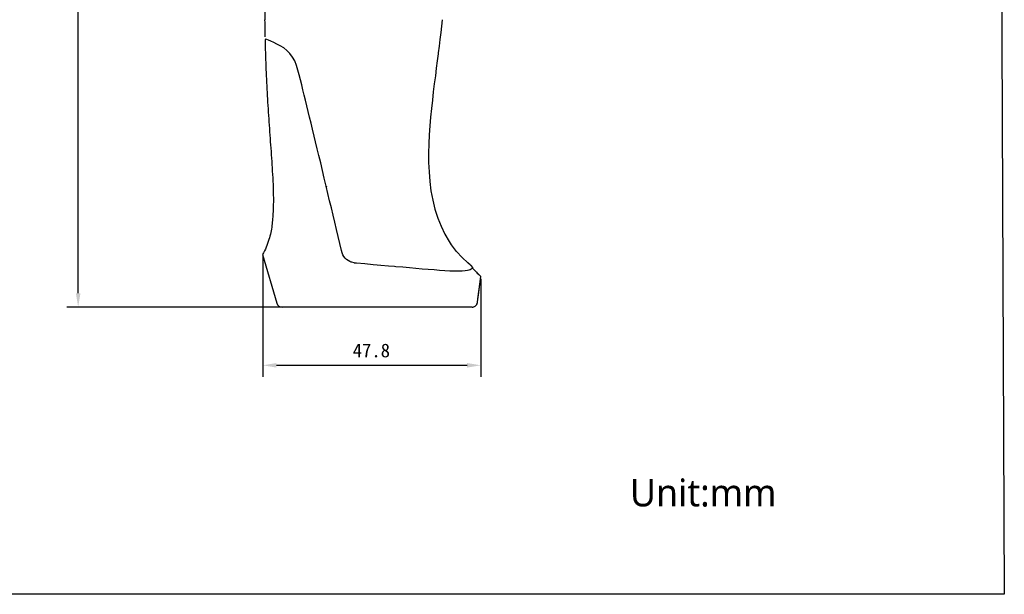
# Model space of a CAD drawing. Header units: millimetres. Extents: x 136 to 567, y 32 to 310.
# Tile 8 of 11: x 352 to 567, y 32 to 158. Entities that reach past the tile are written whole.
import ezdxf

# ---------------------------------------------------------------- set-up
doc = ezdxf.new("R2010")
doc.units = ezdxf.units.MM
doc.header["$LTSCALE"] = 32.67
doc.header["$PDMODE"] = 3
doc.header["$PDSIZE"] = 8
doc.layers.get('0').update_dxf_attribs({"linetype": 'CONTINUOUS'})
doc.layers.get('Defpoints').update_dxf_attribs({"linetype": 'CONTINUOUS'})
doc.layers.add('00_COMPONENTS', color=7, linetype='CONTINUOUS')
doc.layers.add('51__DRAFT_DIMS', color=7, linetype='CONTINUOUS')
doc.styles.get("Standard").update_dxf_attribs({"font": 'simfang.ttf'})
doc.dimstyles.new('DIMSTYLE_1', dxfattribs={"dimtxt": 3, "dimasz": 3, "dimexe": 2.5, "dimexo": 0.5, "dimgap": 0.75, "dimtad": 1, "dimdsep": 46, "dimtxsty": 'STANDARD', "dimblk": '_FILLED', "dimblk1": '_FILLED', "dimblk2": '_FILLED', "dimcen": 0.09, "dimazin": 2, "dimtp": 0.1, "dimtm": 0.1, "dimtfac": 1, "dimtdec": 0, "dimtofl": 0, "dimtmove": 0, "dimatfit": 3, "dimldrblk": '_FILLED', "dimfxl": 1, "dimtolj": 1, "dimarcsym": 0})

# ---------------------------------------------------------------- blocks, each defined once
blk = doc.blocks.new('_FILLED')
at = {"color": 0, "linetype": 'ByBlock'}
blk.add_solid([(0, 0), (-1, 0.167), (-1, -0.167)], dxfattribs=at)
blk = doc.blocks.new('*D38')
at = {"layer": '51__DRAFT_DIMS', "color": 0, "lineweight": -2}
for p, q in [((452.83, 274.59), (362.11, 274.59)), ((364.61, 98.1), (364.61, 271.59)), ((424.37, 95.1), (362.11, 95.1))]:
    blk.add_line(p, q, dxfattribs=at)
at = {"layer": 'Defpoints', "color": 0}
for p in [(364.61, 274.59), (453.33, 274.59), (424.87, 95.1)]:
    blk.add_point(p, dxfattribs=at)
at = {"layer": '51__DRAFT_DIMS', "color": 0, "linetype": 'ByBlock', "lineweight": -2, "xscale": 3, "yscale": 3, "zscale": 3}
for p, rotation in [((364.61, 274.59), 90), ((364.61, 95.1), 270)]:
    blk.add_blockref('_FILLED', p, dxfattribs=dict(at, rotation=rotation))
at = {"layer": '51__DRAFT_DIMS', "color": 0, "insert": (359.86, 184.92), "char_height": 3, "attachment_point": 2, "rotation": 90, "line_spacing_factor": 0.9}
blk.add_mtext('\\A1;179.5', dxfattribs=at)
blk = doc.blocks.new('*D40')
at = {"layer": '51__DRAFT_DIMS', "color": 0, "lineweight": -2}
for p, q in [((405.03, 106.11), (405.03, 79.84)), ((452.78, 101.3), (452.78, 79.84)), ((408.03, 82.34), (449.78, 82.34))]:
    blk.add_line(p, q, dxfattribs=at)
at = {"layer": 'Defpoints', "color": 0}
for p in [(405.03, 106.61), (452.78, 101.8), (452.78, 82.34)]:
    blk.add_point(p, dxfattribs=at)
at = {"layer": '51__DRAFT_DIMS', "color": 0, "linetype": 'ByBlock', "lineweight": -2, "xscale": 3, "yscale": 3, "zscale": 3, "rotation": 180}
blk.add_blockref('_FILLED', (405.03, 82.34), dxfattribs=at)
at = {"layer": '51__DRAFT_DIMS', "color": 0, "linetype": 'ByBlock', "lineweight": -2, "xscale": 3, "yscale": 3, "zscale": 3}
blk.add_blockref('_FILLED', (452.78, 82.34), dxfattribs=at)
at = {"layer": '51__DRAFT_DIMS', "color": 0, "insert": (428.82, 87.09), "char_height": 3, "attachment_point": 2, "line_spacing_factor": 0.9}
blk.add_mtext('\\A1;47.8', dxfattribs=at)

msp = doc.modelspace()

# ---------------------------------------------------------------- linework, layer by layer
msp.add_line((450.549, 104.229), (451.013, 103.653))
msp.add_lwpolyline([(136.202, 309.85), (566.198, 309.85), (567.414, 32.205), (137.419, 32.205)], close=True)
at = {"layer": '00_COMPONENTS'}
for p, q in [((405.491, 159.693), (405.517, 158.003)), ((405.527, 157.364), (405.517, 158.003)), ((444.347, 158.003), (444.187, 156.606)), ((405.538, 156.735), (405.527, 157.364)), ((405.549, 156.113), (405.538, 156.735)), ((405.561, 155.495), (405.549, 156.113)), ((405.574, 154.879), (405.561, 155.495)), ((444.187, 156.606), (444.018, 155.17)), ((405.657, 153.748), (405.569, 153.808)), ((405.588, 154.26), (405.574, 154.879)), ((405.912, 153.646), (405.657, 153.748)), ((406.311, 153.496), (405.912, 153.646)), ((406.835, 153.282), (406.311, 153.496)), ((407.455, 153.002), (406.835, 153.282)), ((443.84, 153.694), (443.653, 152.181)), ((444.018, 155.17), (443.84, 153.694)), ((408.141, 152.669), (407.455, 153.002)), ((408.873, 152.289), (408.141, 152.669)), ((409.618, 151.839), (408.873, 152.289)), ((410.326, 151.287), (409.618, 151.839)), ((410.971, 150.61), (410.326, 151.287)), ((443.653, 152.181), (443.474, 150.758)), ((411.552, 149.825), (410.971, 150.61)), ((412.057, 148.963), (411.552, 149.825)), ((412.445, 148.009), (412.057, 148.963)), ((443.253, 149.031), (443.042, 147.391)), ((443.446, 150.536), (443.253, 149.031)), ((443.474, 150.758), (443.446, 150.536)), ((412.738, 146.969), (412.445, 148.009)), ((413.017, 145.906), (412.738, 146.969)), ((443.042, 147.391), (442.824, 145.708)), ((413.302, 144.844), (413.017, 145.906)), ((413.569, 143.759), (413.302, 144.844)), ((442.824, 145.708), (442.604, 143.987)), ((413.841, 142.649), (413.569, 143.759)), ((414.122, 141.516), (413.841, 142.649)), ((442.604, 143.987), (442.383, 142.226)), ((414.407, 140.358), (414.122, 141.516)), ((414.697, 139.166), (414.407, 140.358)), ((442.167, 140.42), (441.961, 138.561)), ((442.383, 142.226), (442.167, 140.42)), ((414.993, 137.94), (414.697, 139.166)), ((441.961, 138.561), (441.772, 136.662)), ((415.298, 136.68), (414.993, 137.94)), ((415.613, 135.38), (415.298, 136.68)), ((441.772, 136.662), (441.607, 134.741)), ((415.938, 134.039), (415.613, 135.38)), ((416.973, 129.76), (415.938, 134.039)), ((441.607, 134.741), (441.475, 132.794)), ((441.475, 132.794), (441.383, 130.803)), ((417.341, 128.236), (416.973, 129.76)), ((441.383, 130.803), (441.342, 128.774)), ((417.72, 126.655), (417.341, 128.236)), ((441.342, 128.774), (441.36, 126.733)), ((418.111, 125.016), (417.72, 126.655)), ((441.36, 126.733), (441.445, 124.671)), ((418.513, 123.318), (418.111, 125.016)), ((418.928, 121.568), (418.513, 123.318)), ((441.445, 124.671), (441.611, 122.587)), ((418.928, 121.568), (419.07, 121.467)), ((419.305, 119.969), (418.928, 121.568)), ((441.611, 122.587), (441.872, 120.523)), ((419.68, 118.374), (419.305, 119.969)), ((441.872, 120.523), (442.242, 118.49)), ((420.053, 116.788), (419.68, 118.374)), ((420.426, 115.213), (420.053, 116.788)), ((442.242, 118.49), (442.734, 116.498)), ((442.734, 116.498), (443.351, 114.586)), ((420.798, 113.646), (420.426, 115.213)), ((443.351, 114.586), (444.087, 112.773)), ((421.169, 112.09), (420.798, 113.646)), ((444.087, 112.773), (444.934, 111.06)), ((421.538, 110.542), (421.169, 112.09)), ((421.908, 109.001), (421.538, 110.542)), ((444.934, 111.06), (445.88, 109.456)), ((422.278, 107.466), (421.908, 109.001)), ((446.376, 108.74), (445.891, 109.462)), ((447.487, 107.274), (446.376, 108.74)), ((405.009, 106.584), (408.118, 95.941)), ((422.418, 106.982), (422.278, 107.466)), ((422.598, 106.544), (422.418, 106.982)), ((422.819, 106.151), (422.598, 106.544)), ((423.079, 105.803), (422.819, 106.151)), ((423.381, 105.5), (423.079, 105.803)), ((448.671, 105.946), (447.487, 107.274)), ((449.917, 104.76), (448.671, 105.946)), ((423.728, 105.248), (423.381, 105.5)), ((424.123, 105.047), (423.728, 105.248)), ((424.383, 104.95), (424.123, 105.047)), ((424.564, 104.897), (424.383, 104.95)), ((425.051, 104.797), (424.564, 104.897)), ((425.052, 104.801), (425.582, 104.74)), ((425.582, 104.739), (427.421, 104.592)), ((427.421, 104.592), (429.2, 104.439)), ((429.2, 104.439), (430.105, 104.359)), ((430.105, 104.359), (430.916, 104.288)), ((430.916, 104.288), (432.565, 104.144)), ((432.565, 104.144), (433.892, 104.027)), ((433.892, 104.027), (434.15, 104.004)), ((434.15, 104.004), (435.682, 103.869)), ((435.682, 103.869), (437.161, 103.737)), ((437.161, 103.737), (438.585, 103.612)), ((438.585, 103.612), (439.959, 103.494)), ((439.959, 103.494), (441.282, 103.385)), ((450.549, 104.229), (449.917, 104.76)), ((450.669, 103.432), (450.802, 103.512)), ((450.802, 103.512), (450.898, 103.574)), ((450.898, 103.574), (450.963, 103.618)), ((450.963, 103.618), (451, 103.644)), ((451.759, 102.822), (450.982, 103.631)), ((451, 103.644), (451.013, 103.653)), ((441.282, 103.385), (442.552, 103.284)), ((442.552, 103.284), (443.771, 103.192)), ((443.771, 103.192), (444.928, 103.114)), ((444.928, 103.114), (446.008, 103.053)), ((446.008, 103.053), (447.007, 103.014)), ((447.007, 103.014), (447.353, 103.006)), ((447.353, 103.006), (447.909, 103)), ((447.909, 103), (448.694, 103.016)), ((448.694, 103.016), (449.349, 103.066)), ((449.349, 103.066), (449.857, 103.142)), ((449.857, 103.142), (450.223, 103.236)), ((450.223, 103.236), (450.482, 103.337)), ((450.482, 103.337), (450.669, 103.432)), ((452.263, 102.296), (451.759, 102.822)), ((452.166, 102.398), (451.879, 102.697)), ((452.764, 101.774), (452.166, 102.398)), ((452.765, 101.774), (452.263, 102.296)), ((452.323, 98.298), (452.764, 101.775)), ((452.418, 99.044), (452.764, 101.775)), ((452.764, 101.774), (452.765, 101.774)), ((452.764, 101.774), (452.764, 101.774)), ((452.764, 101.774), (452.764, 101.774)), ((452.764, 101.773), (452.764, 101.774)), ((452.764, 101.774), (452.764, 101.774)), ((452.765, 101.774), (452.765, 101.774)), ((452.058, 96.205), (452.323, 98.298)), ((452.143, 96.876), (452.418, 99.044)), ((423.099, 95.078), (409.27, 95.077)), ((445.506, 95.078), (423.099, 95.078)), ((450.857, 95.078), (445.506, 95.078)), ((450.857, 95.078), (451.029, 95.091)), ((450.857, 95.078), (450.857, 95.078)), ((450.86, 95.078), (451.047, 95.093)), ((451.029, 95.091), (451.206, 95.13)), ((451.047, 95.093), (451.23, 95.137)), ((451.206, 95.13), (451.376, 95.196)), ((451.23, 95.137), (451.404, 95.21)), ((451.376, 95.196), (451.533, 95.287)), ((451.404, 95.21), (451.565, 95.309)), ((451.533, 95.287), (451.676, 95.401)), ((451.565, 95.309), (451.709, 95.432)), ((451.676, 95.401), (451.799, 95.535)), ((451.709, 95.432), (451.831, 95.577)), ((451.799, 95.535), (451.901, 95.686)), ((451.831, 95.577), (451.93, 95.739)), ((451.901, 95.686), (451.978, 95.85)), ((451.93, 95.739), (452.002, 95.916)), ((451.978, 95.85), (452.03, 96.025)), ((452.002, 95.916), (452.04, 96.08)), ((452.03, 96.025), (452.048, 96.127)), ((452.047, 96.127), (452.047, 96.127)), ((452.047, 96.127), (452.048, 96.127)), ((452.047, 96.127), (452.048, 96.127)), ((452.048, 96.128), (452.143, 96.876)), ((452.048, 96.127), (452.058, 96.205)), ((452.048, 96.128), (452.048, 96.127)), ((452.048, 96.128), (452.048, 96.127)), ((452.048, 96.128), (452.048, 96.128)), ((452.048, 96.127), (452.048, 96.127)), ((452.048, 96.127), (452.048, 96.127))]:
    msp.add_line(p, q, dxfattribs=at)
msp.add_arc((409.27, 96.277), 1.2, 196.28086, 270.00106, dxfattribs=at)
msp.add_open_spline([(405.555, 153.621), (405.579, 151.696), (405.679, 147.851), (405.969, 142.088), (406.326, 136.332), (406.746, 130.582), (407.08, 125.778), (407.294, 121.901), (407.382, 118.937), (407.321, 115.936), (407.136, 113.415), (406.804, 111.383), (406.255, 109.217), (405.571, 107.625), (405.009, 106.584)], degree=3, knots=[0, 0, 0, 0, 0.1217119, 0.2431881, 0.3647593, 0.4863409, 0.6077235, 0.6691908, 0.7318263, 0.7951702, 0.8589106, 0.8914351, 0.9252216, 1, 1, 1, 1], dxfattribs=at)

# ---------------------------------------------------------------- texts
at = {"insert": (485.437, 57.449), "char_height": 6, "width": 64.48434, "attachment_point": 1}
msp.add_mtext('{\\fMicrosoft YaHei|b0|i0|c134|p34;Unit:mm}', dxfattribs=at)

# ---------------------------------------------------------------- dimensions: what is measured, and where the dimension line sits
at = {"layer": '51__DRAFT_DIMS'}
dim = msp.add_linear_dim(base=(364.608, 274.587), p1=(424.865, 95.104), p2=(453.332, 274.587), angle=90, text='179.5', dimstyle='DIMSTYLE_1', dxfattribs=at)
dim.commit()
dim.dimension.update_dxf_attribs({"geometry": '*D38', "text_midpoint": (364.608, 184.922), "dimtype": 160})
dim = msp.add_linear_dim(base=(452.785, 82.337), p1=(405.03, 106.611), p2=(452.785, 101.801), text='47.8', dimstyle='DIMSTYLE_1', dxfattribs=at)
dim.commit()
dim.dimension.update_dxf_attribs({"geometry": '*D40', "text_midpoint": (428.822, 82.337), "dimtype": 160})

doc.saveas('drawing.dxf')
